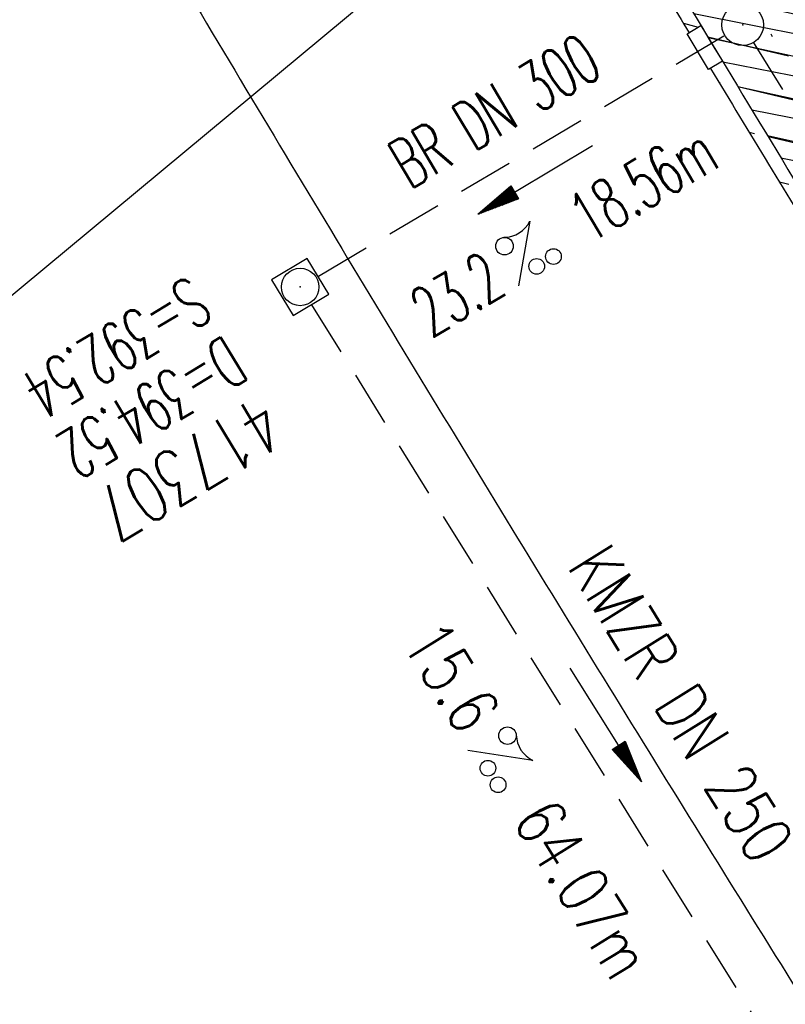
# Model space of a CAD drawing. Extents: x 448150 to 449332, y 437108 to 438384.
# Tile 29 of 46: x 448371 to 448399, y 438106 to 438142. Entities that reach past the tile are written whole.
import ezdxf
from ezdxf.enums import TextEntityAlignment as Align

# ---------------------------------------------------------------- set-up
doc = ezdxf.new("R2010")
doc.units = 0
doc.header["$LTSCALE"] = 2
doc.header["$MEASUREMENT"] = 0
for name, pattern in [('AUSGEZOGEN', [0]), ('GESTRICH-X2', [1.5, 1, -0.5]), ('STRICHPT-X3', [3, 1.5, -0.75, 0, -0.75])]:
    doc.linetypes.add(name, pattern=pattern)
doc.layers.get('0').update_dxf_attribs({"linetype": 'AUSGEZOGEN'})
for name, color, linetype in [('ACHSE', 250, 'STRICHPT-X3'), ('FBR', 8, 'CONTINUOUS'), ('KANAL', 7, 'GESTRICH-X2'), ('PFEIL', 7, 'CONTINUOUS'), ('Planeinteilung', 6, 'CONTINUOUS'), ('RAHMEN', 250, 'AUSGEZOGEN'), ('SCHACHTNR', 6, 'CONTINUOUS'), ('SCHLITZRINNE', 8, 'AUSGEZOGEN'), ('SCHSYMBOL', 7, 'AUSGEZOGEN'), ('TEXTO', 4, 'CONTINUOUS'), ('TEXTU', 4, 'CONTINUOUS')]:
    doc.layers.add(name, color=color, linetype=linetype)
doc.styles.add('ROMANS', font='romans.shx', dxfattribs={"width": 0.8})

# ---------------------------------------------------------------- blocks, each defined once
blk = doc.blocks.new('GST')
at = {"color": 0}
blk.add_circle((0, 0), 0.75, dxfattribs=at)
blk.add_point((0, 0), dxfattribs=at)
blk = doc.blocks.new('20')
blk.add_lwpolyline([(-0.754, -0.751), (0.754, -0.751), (0.754, 0.75), (-0.754, 0.75)], close=True)
blk.add_circle((0, 0), 0.676)
blk.add_point((0, 0))
blk = doc.blocks.new('PROM')
blk.add_line((1.566, 1.817), (0.019, 0.015))
for centre, radius in [((0.317, 1.51), 0.317), ((0.943, 0.291), 0.283), ((1.645, 0.287), 0.283)]:
    blk.add_circle(centre, radius)
blk.add_arc((0.992, 2.682), 1.033, 239.1414, 303.3549)
blk = doc.blocks.new('PFEIL2')
at = {"color": 0}
for p, q in [((0.88, 0.002), (-2.401, -0.012)), ((0.881, -0.271), (0.879, 0.276)), ((0.879, 0.276), (2.429, 0.009)), ((0.911, 0.27), (0.879, 0.265)), ((0.965, 0.261), (0.879, 0.246)), ((1.019, 0.252), (0.879, 0.228)), ((1.073, 0.242), (0.879, 0.209)), ((1.127, 0.233), (0.879, 0.191)), ((1.181, 0.224), (0.879, 0.172)), ((1.235, 0.214), (0.879, 0.154)), ((1.289, 0.205), (0.879, 0.135)), ((1.343, 0.196), (0.879, 0.117)), ((1.397, 0.187), (0.879, 0.098)), ((1.451, 0.177), (0.879, 0.08)), ((1.505, 0.168), (0.879, 0.061)), ((1.559, 0.159), (0.88, 0.043)), ((1.613, 0.149), (0.88, 0.024)), ((1.668, 0.14), (0.88, 0.006)), ((1.722, 0.131), (0.88, -0.013)), ((1.776, 0.121), (0.88, -0.031)), ((1.83, 0.112), (0.88, -0.05)), ((1.884, 0.103), (0.88, -0.068)), ((1.938, 0.094), (0.88, -0.087)), ((1.992, 0.084), (0.88, -0.105)), ((2.046, 0.075), (0.88, -0.124)), ((2.1, 0.066), (0.88, -0.142)), ((2.154, 0.056), (0.88, -0.161)), ((2.208, 0.047), (0.88, -0.179)), ((2.262, 0.038), (0.881, -0.198)), ((2.316, 0.029), (0.881, -0.216)), ((2.37, 0.019), (0.881, -0.235)), ((2.424, 0.01), (0.881, -0.253)), ((2.429, 0.009), (0.881, -0.271))]:
    blk.add_line(p, q, dxfattribs=at)
blk = doc.blocks.new('1135594')
at = {"layer": 'RAHMEN'}
blk.add_line((25, 589), (25, 5), dxfattribs=at)

msp = doc.modelspace()

# ---------------------------------------------------------------- hatches: boundary and pattern name
at = {"layer": 'SCHLITZRINNE'}
h = msp.add_hatch(dxfattribs=at)
h.set_pattern_fill('_USER,_O', color=256, scale=1.5, angle=45, pattern_type=0)
h.set_pattern_definition([(346.6471, (448402.703, 438130.2319), (0.3464215, 1.459449), [])])
edge = h.paths.add_edge_path()
edge.add_arc((449904.241, 439087.127), 1777.856, 203.318125, 203.482666)
edge.add_arc((450830.09, 439489.365), 2787.308, 203.482666, 203.768673)
edge.add_arc((449457.11, 438884.705), 1287.078, 203.768673, 204.197754)
edge.add_arc((451276.919, 439702.474), 3282.184, 204.197754, 204.466449)
edge.add_arc((449906.006, 439078.682), 1776.024, 204.466449, 205.272973)
edge.add_arc((449910.816, 439080.953), 1781.344, 205.272973, 206.078292)
edge.add_arc((451264.489, 439743.474), 3288.448, 206.078292, 206.346738)
edge.add_arc((449467.425, 438853.485), 1283.076, 206.346738, 206.776498)
edge.add_arc((450802.564, 439527.226), 2778.577, 206.776498, 207.063192)
edge.add_arc((449911.383, 439071.907), 1777.817, 207.063191, 207.421606)
edge.add_arc((450110.431, 439175.179), 2002.061, 207.421606, 207.779675)
edge.add_arc((450110.948, 439175.452), 2002.646, 207.779675, 208.137692)
edge.add_arc((450111.73, 439175.87), 2003.533, 208.137692, 208.495408)
edge.add_arc((450113.785, 439176.985), 2005.87, 208.495408, 208.852916)
edge.add_arc((450109.179, 439174.448), 2000.613, 208.852916, 209.211314)
edge.add_arc((450108.358, 439173.989), 1999.672, 209.211314, 209.569796)
edge.add_arc((450107.203, 439173.333), 1998.343, 209.569796, 209.928803)
edge.add_arc((450102.314, 439170.519), 1992.703, 209.928803, 210.288319)
edge.add_arc((450111.316, 439175.777), 2003.127, 210.288319, 210.645775)
edge.add_arc((450119.743, 439180.769), 2012.922, 210.645775, 211.002361)
edge.add_arc((450119.644, 439180.71), 2012.806, 211.002361, 211.359165)
edge.add_arc((450107.59, 439173.364), 1998.691, 211.359165, 211.717226)
edge.add_arc((450101.479, 439169.587), 1991.506, 211.717226, 212.076564)
edge.add_arc((450113.556, 439177.156), 2005.759, 212.076564, 212.434624)
edge.add_arc((450112.626, 439176.565), 2004.657, 212.434624, 212.79251)
edge.add_arc((450107.744, 439173.42), 1998.85, 212.79251, 213.150917)
edge.add_arc((450108.762, 439174.085), 2000.066, 213.150917, 213.509547)
edge.add_arc((450105.418, 439171.871), 1996.056, 213.509547, 213.868537)
edge.add_arc((450110.46, 439175.254), 2002.127, 213.868537, 214.225936)
edge.add_arc((450122.838, 439183.675), 2017.098, 214.225936, 214.582007)
edge.add_arc((450116.672, 439179.424), 2009.609, 214.582007, 214.939825)
edge.add_arc((450097.028, 439165.7), 1985.645, 214.939825, 215.299796)
edge.add_arc((450097.522, 439166.05), 1986.251, 215.299796, 215.6597)
edge.add_arc((450116.045, 439179.34), 2009.049, 215.6597, 216.017557)
edge.add_arc((450123.924, 439185.069), 2018.791, 216.017557, 216.373476)
edge.add_arc((450109.338, 439174.325), 2000.675, 216.373476, 216.722463)
edge.add_arc((450119.644, 439180.71), 2013.306, 211.128908, 211.359165)
edge.add_arc((450107.59, 439173.364), 1999.191, 211.359165, 211.717226)
edge.add_arc((450101.479, 439169.587), 1992.006, 211.717226, 212.076564)
edge.add_arc((450113.556, 439177.156), 2006.259, 212.076564, 212.234447)
h = msp.add_hatch(dxfattribs=at)
h.set_pattern_fill('_USER,_O', color=256, scale=1.5, angle=45, pattern_type=0)
h.set_pattern_definition([(347.6119, (448421.49, 438100.1306), (0.321798, 1.4650754), [])])
edge = h.paths.add_edge_path()
edge.add_arc((449904.241, 439087.127), 1777.856, 203.318125, 203.482666)
edge.add_arc((450830.09, 439489.365), 2787.308, 203.482666, 203.768673)
edge.add_arc((449457.11, 438884.705), 1287.078, 203.768673, 204.197754)
edge.add_arc((451276.919, 439702.474), 3282.184, 204.197754, 204.466449)
edge.add_arc((449906.006, 439078.682), 1776.024, 204.466449, 205.272973)
edge.add_arc((449910.816, 439080.953), 1781.344, 205.272973, 206.078292)
edge.add_arc((451264.489, 439743.474), 3288.448, 206.078292, 206.346738)
edge.add_arc((449467.425, 438853.485), 1283.076, 206.346738, 206.776498)
edge.add_arc((450802.564, 439527.226), 2778.577, 206.776498, 207.063192)
edge.add_arc((449911.383, 439071.907), 1777.817, 207.063191, 207.421606)
edge.add_arc((450110.431, 439175.179), 2002.061, 207.421606, 207.779675)
edge.add_arc((450110.948, 439175.452), 2002.646, 207.779675, 208.137692)
edge.add_arc((450111.73, 439175.87), 2003.533, 208.137692, 208.495408)
edge.add_arc((450113.785, 439176.985), 2005.87, 208.495408, 208.852916)
edge.add_arc((450109.179, 439174.448), 2000.613, 208.852916, 209.211314)
edge.add_arc((450108.358, 439173.989), 1999.672, 209.211314, 209.569796)
edge.add_arc((450107.203, 439173.333), 1998.343, 209.569796, 209.928803)
edge.add_arc((450102.314, 439170.519), 1992.703, 209.928803, 210.288319)
edge.add_arc((450111.316, 439175.777), 2003.127, 210.288319, 210.645775)
edge.add_arc((450119.743, 439180.769), 2012.922, 210.645775, 211.002361)
edge.add_arc((450119.644, 439180.71), 2012.806, 211.002361, 211.359165)
edge.add_arc((450107.59, 439173.364), 1998.691, 211.359165, 211.717226)
edge.add_arc((450101.479, 439169.587), 1991.506, 211.717226, 212.076564)
edge.add_arc((450113.556, 439177.156), 2005.759, 212.076564, 212.434624)
edge.add_arc((450112.626, 439176.565), 2004.657, 212.434624, 212.79251)
edge.add_arc((450107.744, 439173.42), 1998.85, 212.79251, 213.150917)
edge.add_arc((450108.762, 439174.085), 2000.066, 213.150917, 213.509547)
edge.add_arc((450105.418, 439171.871), 1996.056, 213.509547, 213.868537)
edge.add_arc((450110.46, 439175.254), 2002.127, 213.868537, 214.225936)
edge.add_arc((450122.838, 439183.675), 2017.098, 214.225936, 214.582007)
edge.add_arc((450116.672, 439179.424), 2009.609, 214.582007, 214.939825)
edge.add_arc((450097.028, 439165.7), 1985.645, 214.939825, 215.299796)
edge.add_arc((450097.522, 439166.05), 1986.251, 215.299796, 215.6597)
edge.add_arc((450116.045, 439179.34), 2009.049, 215.6597, 216.017557)
edge.add_arc((450123.924, 439185.069), 2018.791, 216.017557, 216.373476)
edge.add_arc((450109.338, 439174.325), 2000.675, 216.373476, 216.722463)
edge.add_arc((450113.556, 439177.156), 2006.259, 212.277367, 212.434624)
edge.add_arc((450112.626, 439176.565), 2005.157, 212.434624, 212.79251)
edge.add_arc((450107.744, 439173.42), 1999.35, 212.79251, 213.090756)
h = msp.add_hatch(dxfattribs=at)
h.set_pattern_fill('_USER,_O', color=256, scale=1.5, angle=45, pattern_type=0)
h.set_pattern_definition([(348.87313, (448443.181, 438066.7889), (0.289473, 1.4718034), [])])
edge = h.paths.add_edge_path()
edge.add_arc((449904.241, 439087.127), 1777.856, 203.318125, 203.482666)
edge.add_arc((450830.09, 439489.365), 2787.308, 203.482666, 203.768673)
edge.add_arc((449457.11, 438884.705), 1287.078, 203.768673, 204.197754)
edge.add_arc((451276.919, 439702.474), 3282.184, 204.197754, 204.466449)
edge.add_arc((449906.006, 439078.682), 1776.024, 204.466449, 205.272973)
edge.add_arc((449910.816, 439080.953), 1781.344, 205.272973, 206.078292)
edge.add_arc((451264.489, 439743.474), 3288.448, 206.078292, 206.346738)
edge.add_arc((449467.425, 438853.485), 1283.076, 206.346738, 206.776498)
edge.add_arc((450802.564, 439527.226), 2778.577, 206.776498, 207.063192)
edge.add_arc((449911.383, 439071.907), 1777.817, 207.063191, 207.421606)
edge.add_arc((450110.431, 439175.179), 2002.061, 207.421606, 207.779675)
edge.add_arc((450110.948, 439175.452), 2002.646, 207.779675, 208.137692)
edge.add_arc((450111.73, 439175.87), 2003.533, 208.137692, 208.495408)
edge.add_arc((450113.785, 439176.985), 2005.87, 208.495408, 208.852916)
edge.add_arc((450109.179, 439174.448), 2000.613, 208.852916, 209.211314)
edge.add_arc((450108.358, 439173.989), 1999.672, 209.211314, 209.569796)
edge.add_arc((450107.203, 439173.333), 1998.343, 209.569796, 209.928803)
edge.add_arc((450102.314, 439170.519), 1992.703, 209.928803, 210.288319)
edge.add_arc((450111.316, 439175.777), 2003.127, 210.288319, 210.645775)
edge.add_arc((450119.743, 439180.769), 2012.922, 210.645775, 211.002361)
edge.add_arc((450119.644, 439180.71), 2012.806, 211.002361, 211.359165)
edge.add_arc((450107.59, 439173.364), 1998.691, 211.359165, 211.717226)
edge.add_arc((450101.479, 439169.587), 1991.506, 211.717226, 212.076564)
edge.add_arc((450113.556, 439177.156), 2005.759, 212.076564, 212.434624)
edge.add_arc((450112.626, 439176.565), 2004.657, 212.434624, 212.79251)
edge.add_arc((450107.744, 439173.42), 1998.85, 212.79251, 213.150917)
edge.add_arc((450108.762, 439174.085), 2000.066, 213.150917, 213.509547)
edge.add_arc((450105.418, 439171.871), 1996.056, 213.509547, 213.868537)
edge.add_arc((450110.46, 439175.254), 2002.127, 213.868537, 214.225936)
edge.add_arc((450122.838, 439183.675), 2017.098, 214.225936, 214.582007)
edge.add_arc((450116.672, 439179.424), 2009.609, 214.582007, 214.939825)
edge.add_arc((450097.028, 439165.7), 1985.645, 214.939825, 215.299796)
edge.add_arc((450097.522, 439166.05), 1986.251, 215.299796, 215.6597)
edge.add_arc((450116.045, 439179.34), 2009.049, 215.6597, 216.017557)
edge.add_arc((450123.924, 439185.069), 2018.791, 216.017557, 216.373476)
edge.add_arc((450109.338, 439174.325), 2000.675, 216.373476, 216.722463)
edge.add_arc((450107.744, 439173.42), 1999.35, 213.133824, 213.150917)
edge.add_arc((450108.762, 439174.085), 2000.566, 213.150917, 213.509547)
edge.add_arc((450105.418, 439171.871), 1996.556, 213.509547, 213.868537)
edge.add_arc((450110.46, 439175.254), 2002.627, 213.868537, 214.225936)
edge.add_arc((450122.838, 439183.675), 2017.598, 214.225936, 214.582007)
edge.add_arc((450116.672, 439179.424), 2010.109, 214.582007, 214.805817)

# ---------------------------------------------------------------- linework, layer by layer
at = {"layer": 'ACHSE'}
for points in [[(448932.11, 437558.129, 0.000003), (448942.005, 437550.492, -0.000005), (448951.9, 437542.854, -0.000002), (448981.585, 437519.941, 0.000001), (449011.271, 437497.027, 0), (449049.136, 437467.8, 0), (449090.432, 437435.925, 0.000002), (449130.013, 437405.374, -0.000003), (449169.594, 437374.823, -0.000001), (449183.702, 437363.933, 0.000004)], [(448380.218, 438171.88, 0.000781), (448383.346, 438166.505, 0.00156), (448389.676, 438155.744, 0.001556), (448396.089, 438144.997, 0.001557), (448402.572, 438134.284, 0.001562), (448409.099, 438123.649, 0.001568), (448415.692, 438113.056, 0.001562), (448422.375, 438102.466, 0.001562), (448429.117, 438091.929, 0.001564), (448435.915, 438081.45, 0.001565), (448442.787, 438071.001, 0.001566), (448449.717, 438060.605, 0.001559), (448456.702, 438050.267, 0.001554), (448463.778, 438039.935, 0.001561), (448470.926, 438029.635, 0.001571), (448478.096, 438019.441, 0.00157), (448485.33, 438009.291, 0.001561), (448492.67, 437999.129, 0.001553), (448500.068, 437989.019, 0.00156), (448507.496, 437979, 0.001564), (448514.99, 437969.022, 0.001559), (448522.573, 437959.057, 0.001564)]]:
    msp.add_lwpolyline(points, format="xyb", dxfattribs=at)
at = {"layer": 'FBR'}
for points in [[(448933.332, 437559.712, 0.000003), (448943.227, 437552.075, -0.000005), (448953.122, 437544.437, -0.000002), (448982.808, 437521.524)], [(448921.57, 437544.474, 0.000003), (448931.465, 437536.836, -0.000005), (448941.36, 437529.199, -0.000002), (448971.045, 437506.285)], [(449091.654, 437437.508, 0.000002), (449131.235, 437406.957, -0.000003), (449170.816, 437376.406, -0.000001), (449185.277, 437365.244, -0.000001)], [(448378.659, 438170.582, 0.000738), (448381.619, 438165.496, 0.00156), (448387.955, 438154.725, 0.001556), (448394.375, 438143.967, 0.001557), (448400.864, 438133.243, 0.001562), (448407.398, 438122.598, 0.001568), (448413.997, 438111.994, 0.001562), (448420.687, 438101.393, 0.001562), (448427.436, 438090.846, 0.000323), (448428.837, 438088.674, 0.001241), (448434.241, 438080.356, 0.001565), (448441.119, 438069.896, 0.001566), (448448.056, 438059.49, 0.001559), (448455.049, 438049.142, 0.001554), (448462.131, 438038.8, 0.001561), (448469.287, 438028.489, 0.001571), (448476.464, 438018.285, 0.00157), (448483.705, 438008.125, 0.001561), (448491.052, 437997.953, 0.001553), (448498.458, 437987.833, 0.001523), (448505.715, 437978.043)], [(448366.77, 438160.687, 0.000415), (448368.45, 438157.805, 0.00156), (448374.835, 438146.952, 0.001556), (448381.303, 438136.112, 0.001557), (448387.842, 438125.306, 0.001562), (448394.425, 438114.58, 0.001568), (448401.075, 438103.895, 0.001562), (448407.816, 438093.214, 0.001441), (448414.089, 438083.405, 0.000121), (448414.616, 438082.586, 0.001564), (448421.472, 438072.017, 0.001565), (448428.404, 438061.477, 0.001566), (448435.394, 438050.992, 0.001559), (448442.439, 438040.565, 0.001554), (448449.576, 438030.144, 0.001561), (448456.786, 438019.755, 0.001571), (448464.017, 438009.473, 0.00157), (448471.314, 437999.235, 0.001561), (448478.717, 437988.985, 0.001553), (448486.179, 437978.788, 0.00156), (448493.671, 437968.683, 0.000755), (448497.312, 437963.819)]]:
    msp.add_lwpolyline(points, format="xyb", dxfattribs=at)
at = {"layer": 'KANAL'}
for p, q in [((448382.094, 438132.406), (448396.75, 438141.094)), ((448397.781, 438140.844), (448418.125, 438108.094)), ((448381.844, 438131.375), (448414.844, 438078.25))]:
    msp.add_line(p, q, dxfattribs=at)
at = {"layer": 'SCHLITZRINNE'}
msp.add_line((448395.259, 438141.528), (448395.792, 438141.385), dxfattribs=at)
for points in [[(448930.888, 437556.546, 0.000003), (448940.783, 437548.908, -0.000005), (448950.678, 437541.271, -0.000001), (448965.933, 437529.496, 0.000001)], [(448378.269, 438170.258, 0.000728), (448381.187, 438165.244, 0.00156), (448387.525, 438154.47, 0.001556), (448393.946, 438143.709, 0.000366), (448395.464, 438141.187, 0.001562)], [(448396.241, 438139.9, 0.001005), (448400.437, 438132.983, 0.001562), (448406.972, 438122.335, 0.001568), (448413.574, 438111.728, 0.000685), (448416.499, 438107.075, 0.001562)]]:
    msp.add_lwpolyline(points, format="xyb", dxfattribs=at)
at = {"layer": 'SCHSYMBOL'}
msp.add_lwpolyline([(448395.893, 438141.446), (448396.669, 438140.159), (448396.17, 438139.858), (448395.394, 438141.145)], close=True, dxfattribs=at)

# ---------------------------------------------------------------- block references
at = {"layer": 'PFEIL'}
for p, rotation in [((448389.926, 438135.883), 210.6449999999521), ((448392.458, 438116.223), 301.8604000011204)]:
    msp.add_blockref('PFEIL2', p, dxfattribs=dict(at, rotation=rotation))
at = {"layer": 'Planeinteilung', "linetype": 'Continuous', "rotation": 309.7713901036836}
msp.add_blockref('1135594', (448149.704, 437980.018), dxfattribs=at)
at = {"layer": 'SCHSYMBOL'}
for name, p, rotation in [('GST', (448397.398, 438141.472), 301.1082000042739), ('20', (448381.434, 438132.014), 301.1038999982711)]:
    msp.add_blockref(name, p, dxfattribs=dict(at, rotation=rotation))
at = {"layer": 'TEXTU'}
for p, rotation in [((448389.304, 438132.027), 30.64499999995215), ((448387.463, 438115.298), 301.8604000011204)]:
    msp.add_blockref('PROM', p, dxfattribs=dict(at, rotation=rotation))

# ---------------------------------------------------------------- texts
at = {"layer": 'SCHACHTNR', "style": 'ROMANS'}
for s, height, width, p in [('S=392.54', 1.8, 0.6, (448377.442, 438132.456)), ('D=394.52', 1.8, 0.6, (448378.723, 438130.299)), ('417307', 2, 0.7, (448380.004, 438128.174))]:
    msp.add_text(s, height=height, rotation=211.1039, dxfattribs=dict(at, width=width)).set_placement(p)
at = {"layer": 'TEXTO', "style": 'ROMANS'}
for s, rotation, width, p in [('BR DN 300', 30.645, 0.6, (448388.906, 438137.594)), ('KMZR DN 250', 301.8604, 0.75, (448394.415, 438116.498))]:
    msp.add_text(s, height=1.8, rotation=rotation, dxfattribs=dict(at, width=width)).set_placement(p, align=Align.CENTER)
at = {"layer": 'TEXTU', "style": 'ROMANS'}
for s, rotation, width, p in [('18.56m', 30.645, 0.6, (448391.875, 438133.563)), ('23.2', 30.645, 0.6, (448386.156, 438130.156)), ('15.6', 301.8604, 0.75, (448385.056, 438119.198)), ('64.07m', 301.8604, 0.75, (448389.056, 438112.76))]:
    msp.add_text(s, height=1.8, rotation=rotation, dxfattribs=dict(at, width=width)).set_placement(p)

doc.saveas('drawing.dxf')
